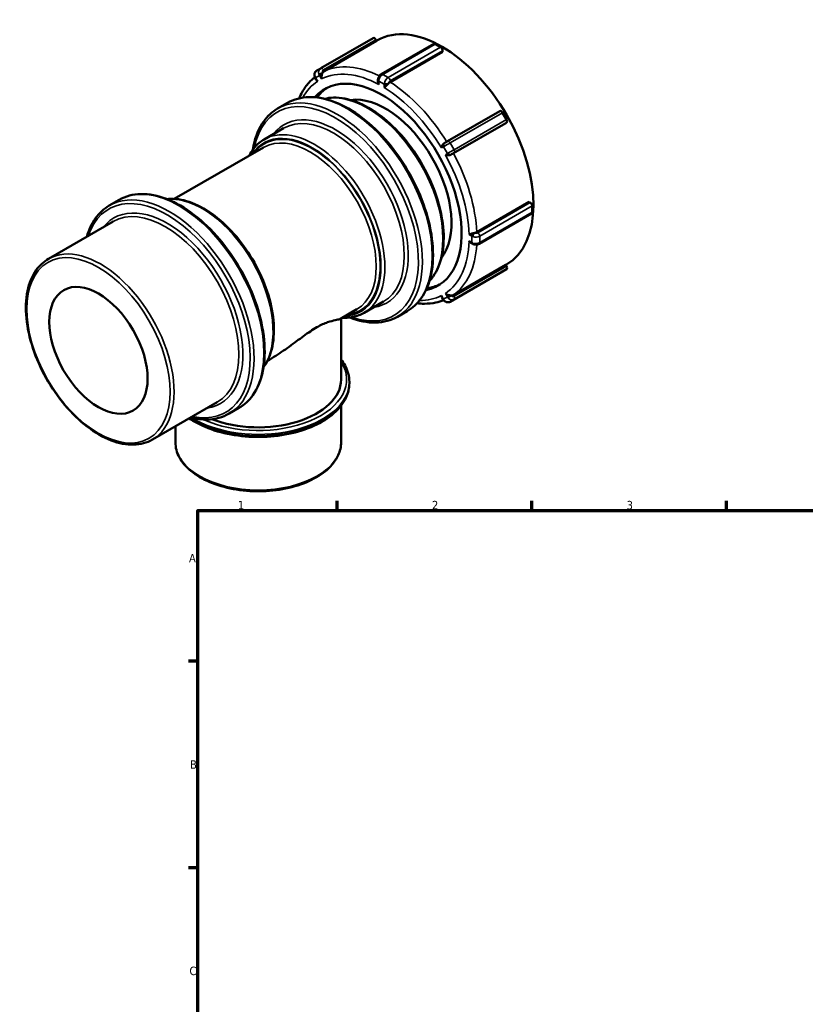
# Model space of a CAD drawing. Header units: millimetres. Extents: x -44 to 908, y 0 to 793.
# Tile 2 of 5: x -44 to 239, y 396 to 751. Entities that reach past the tile are written whole.
import ezdxf

# ---------------------------------------------------------------- set-up
doc = ezdxf.new("R2010")
doc.units = ezdxf.units.MM
for name, color, linetype, lineweight in [('Border (ANSI)', 7, 'Continuous', 70), ('Visible (ANSI)', 7, 'Continuous', 50), ('Visible Narrow (ANSI)', 7, 'Continuous', 35)]:
    doc.layers.add(name, color=color, linetype=linetype, lineweight=lineweight)
doc.styles.add('Note Text (ANSI)', font='tahoma.ttf')

# ---------------------------------------------------------------- blocks, each defined once
blk = doc.blocks.new('Borders Default Border')
at = {"layer": 'Border (ANSI)'}
for p, q in [((70.08, 574), (70.08, 577.45)), ((140.17, 574), (140.17, 577.45)), ((210.25, 574), (210.25, 577.45)), ((20, 519.75), (16.55, 519.75)), ((20, 445.5), (16.55, 445.5))]:
    blk.add_line(p, q, dxfattribs=at)
at = {"layer": 'Border (ANSI)', "flags": 128}
blk.add_lwpolyline([(20, 20), (20, 574), (821, 574), (821, 20), (20, 20)], dxfattribs=at)
at = {"layer": 'Border (ANSI)', "char_height": 3.05, "attachment_point": 7, "style": 'Note Text (ANSI)'}
for s, insert in [('1', (34.35, 574.4)), ('2', (104.2, 574.4)), ('3', (174.26, 574.34)), ('A', (16.78, 555.35)), ('B', (17.15, 481.1)), ('C', (16.95, 406.8))]:
    blk.add_mtext(s, dxfattribs=dict(at, insert=insert))

msp = doc.modelspace()

# ---------------------------------------------------------------- linework, layer by layer
at = {"layer": 'Visible (ANSI)'}
for p, q in [((64.176, 733.057), (83.056, 743.929)), ((84.306, 742.918), (65.426, 732.046)), ((84.306, 742.918), (84.055, 743.352)), ((84.277, 742.967), (84.569, 743.136)), ((85.986, 730.942), (104.866, 741.814)), ((107.345, 740.625), (105.365, 741.765)), ((108.052, 738.99), (89.172, 728.118)), ((108.052, 738.99), (108.052, 739.4)), ((64.171, 733.054), (62.771, 732.241)), ((62.202, 729.604), (62.524, 729.046)), ((84.778, 728.851), (84.778, 728.486)), ((48.663, 718.582), (52.199, 720.618)), ((109.776, 706.797), (128.656, 717.67)), ((131.055, 714.668), (129.655, 717.093)), ((130.804, 713.366), (111.924, 702.494)), ((130.804, 713.366), (131.055, 713.512)), ((43.859, 707.507), (50.842, 711.528)), ((108.711, 706.183), (108.712, 706.183)), ((11.465, 686.082), (43.643, 704.613)), ((-11.9, 683.705), (-8.365, 685.741)), ((120.354, 674.109), (139.234, 684.981)), ((139.589, 684.777), (139.234, 684.981)), ((121.208, 669.931), (140.088, 680.804)), ((140.296, 681.263), (140.296, 683.552)), ((-33.805, 664.514), (-10.47, 677.951)), ((118.481, 670.112), (118.796, 669.931)), ((111.924, 651.509), (130.804, 662.381)), ((131.055, 661.946), (130.804, 662.381)), ((130.837, 662.323), (131.039, 662.44)), ((110.774, 649.105), (129.654, 659.977)), ((129.655, 659.977), (131.055, 660.79)), ((79.79, 645.113), (86.772, 649.134)), ((107.879, 650.489), (108.202, 649.93)), ((71.245, 642.962), (77.178, 646.378)), ((91.78, 643.709), (95.315, 645.745)), ((71.514, 621.068), (71.514, 643.117)), ((45, 627.848), (45.705, 628.254)), ((74.495, 619.76), (74.495, 620.25)), ((3.623, 599.52), (26.957, 612.958)), ((31.216, 608.832), (34.751, 610.868)), ((71.514, 598.504), (71.514, 611.672)), ((11.9, 598.504), (11.9, 604.287))]:
    msp.add_line(p, q, dxfattribs=at)
for centre, major_axis, ratio, start_param, end_param in [((107.804, 702.788), (-23.235, 40.348), 0.5780931, 3.1415927, 6.2831853), ((83.555, 743.062), (-0.499, 0.867), 0.5780931, 4.7143227, 6.2831853), ((105.365, 740.948), (-0.499, 0.867), 0.5780931, 5.4997209, 6.2831853), ((107.345, 739.808), (-0.499, 0.867), 0.5780931, 3.9289245, 5.4997209), ((86.061, 690.266), (-20.361, 35.357), 0.5780931, 2.9456898, 6.4790882), ((87.51, 691.101), (-20.361, 35.357), 0.5780931, 0.0354676, 0.2430998), ((87.51, 691.101), (-16.767, 29.117), 0.5780931, 3.367783, 6.056995), ((129.155, 716.803), (-0.499, 0.867), 0.5780931, 4.7143227, 6.2831853), ((130.555, 714.378), (0.499, -0.867), 0.5780931, 0.0019337, 1.57273), ((139.589, 683.959), (-0.499, 0.867), 0.5780931, 3.9289245, 5.4997209), ((139.589, 681.67), (0.499, -0.867), 0.5780931, 0, 0.7873319), ((130.555, 661.656), (0.499, -0.867), 0.5780931, 0.0019337, 1.57273), ((87.51, 691.101), (20.361, -35.357), 0.5780931, 6.0400855, 6.2477177), ((41.707, 621.068), (29.807, 0), 0.5758617, 4.1187376, 6.2831853)]:
    msp.add_ellipse(centre, major_axis=major_axis, ratio=ratio, start_param=start_param, end_param=end_param, dxfattribs=at)
msp.add_ellipse((-15.798, 631.61), major_axis=(12.476, -21.665), ratio=0.5780931, dxfattribs=at)
for points, knots in [([(56.391, 722.267), (56.729, 723.048), (57.103, 723.799), (58.214, 725.748), (59.02, 726.882), (60.583, 728.638), (61.292, 729.316), (62.049, 729.927)], [5.093445, 5.093445, 5.093445, 5.093445, 5.17291689, 5.17291689, 5.30956425, 5.30956425, 5.40886899, 5.40886899, 5.40886899, 5.40886899]), ([(62.771, 732.241), (62.616, 732.151), (62.476, 732.036), (62.241, 731.771), (62.146, 731.622), (62.004, 731.309), (61.957, 731.146), (61.906, 730.817), (61.903, 730.652), (61.932, 730.329), (61.966, 730.171), (62.016, 730.019)], [1.5735257, 1.5735257, 1.5735257, 1.5735257, 1.8371403, 1.8371403, 2.1007548, 2.1007548, 2.3643694, 2.3643694, 2.6279839, 2.6279839, 2.8915985, 2.8915985, 2.8915985, 2.8915985]), ([(62.016, 730.019), (62.026, 729.99), (62.036, 729.961), (62.057, 729.904), (62.068, 729.876), (62.092, 729.82), (62.104, 729.793), (62.13, 729.738), (62.144, 729.711), (62.172, 729.657), (62.187, 729.631), (62.202, 729.604)], [2.89159847, 2.89159847, 2.89159847, 2.89159847, 2.94159731, 2.94159731, 2.99159614, 2.99159614, 3.04159498, 3.04159498, 3.09159382, 3.09159382, 3.14159265, 3.14159265, 3.14159265, 3.14159265]), ([(64.171, 733.054), (64.171, 733.054), (64.172, 733.054), (64.172, 733.055), (64.173, 733.055), (64.173, 733.055), (64.174, 733.055), (64.174, 733.056), (64.175, 733.056), (64.175, 733.056), (64.175, 733.057), (64.176, 733.057)], [4.709659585, 4.709659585, 4.709659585, 4.709659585, 4.710205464, 4.710205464, 4.7107513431, 4.7107513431, 4.7112972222, 4.7112972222, 4.7118431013, 4.7118431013, 4.7123889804, 4.7123889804, 4.7123889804, 4.7123889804]), ([(64.712, 731.06), (64.658, 730.907), (64.611, 730.745), (64.522, 730.36), (64.489, 730.134), (64.459, 729.686), (64.464, 729.461), (64.491, 729.248), (64.491, 729.246), (64.492, 729.244)], [-0.19195335, -0.19195335, -0.19195335, -0.19195335, -0.14155639, -0.14155639, -0.07250287, -0.07250287, 0, 0, 0.00076324, 0.00076324, 0.00076324, 0.00076324]), ([(64.866, 731.434), (64.816, 731.332), (64.778, 731.237), (64.736, 731.125), (64.724, 731.093), (64.712, 731.06)], [0.152217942, 0.152217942, 0.152217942, 0.152217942, 0.168164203, 0.168164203, 0.174710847, 0.174710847, 0.174710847, 0.174710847]), ([(65.426, 732.046), (65.251, 731.945), (65.075, 731.777), (64.928, 731.551), (64.895, 731.494), (64.866, 731.434)], [0, 0, 0, 0, 0.074015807, 0.074015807, 0.095743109, 0.095743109, 0.095743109, 0.095743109]), ([(85.986, 730.942), (85.857, 730.868), (85.742, 730.782), (85.53, 730.594), (85.434, 730.492), (85.26, 730.274), (85.182, 730.159), (85.044, 729.918), (84.984, 729.792), (84.885, 729.532), (84.846, 729.397), (84.818, 729.258)], [1.5707963, 1.5707963, 1.5707963, 1.5707963, 1.8349568, 1.8349568, 2.0991172, 2.0991172, 2.3632776, 2.3632776, 2.627438, 2.627438, 2.8915985, 2.8915985, 2.8915985, 2.8915985]), ([(63.092, 728.431), (63.09, 728.432), (63.088, 728.434), (62.918, 728.564), (62.77, 728.706), (62.604, 728.918), (62.562, 728.981), (62.524, 729.046)], [-0.80107277, -0.80107277, -0.80107277, -0.80107277, -0.80030896, -0.80030896, -0.72775171, -0.72775171, -0.69875189, -0.69875189, -0.69875189, -0.69875189]), ([(84.818, 729.258), (84.813, 729.232), (84.809, 729.205), (84.8, 729.152), (84.796, 729.125), (84.79, 729.071), (84.787, 729.044), (84.782, 728.99), (84.781, 728.962), (84.778, 728.907), (84.778, 728.879), (84.778, 728.851)], [2.89159847, 2.89159847, 2.89159847, 2.89159847, 2.94159731, 2.94159731, 2.99159614, 2.99159614, 3.04159498, 3.04159498, 3.09159382, 3.09159382, 3.14159265, 3.14159265, 3.14159265, 3.14159265]), ([(85.071, 727.248), (85.07, 727.251), (85.069, 727.253), (84.968, 727.473), (84.889, 727.705), (84.8, 728.12), (84.778, 728.304), (84.778, 728.486)], [-0.80107277, -0.80107277, -0.80107277, -0.80107277, -0.80030896, -0.80030896, -0.72775171, -0.72775171, -0.67263246, -0.67263246, -0.67263246, -0.67263246]), ([(88.198, 727.194), (88.083, 727.075), (87.965, 726.962), (87.696, 726.711), (87.547, 726.578), (87.277, 726.329), (87.154, 726.214), (87.053, 726.11), (87.052, 726.109), (87.051, 726.108)], [-0.19195335, -0.19195335, -0.19195335, -0.19195335, -0.14155639, -0.14155639, -0.07250287, -0.07250287, 0, 0, 0.00076324, 0.00076324, 0.00076324, 0.00076324]), ([(88.487, 727.518), (88.405, 727.42), (88.333, 727.337), (88.248, 727.245), (88.223, 727.219), (88.198, 727.194)], [0.152217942, 0.152217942, 0.152217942, 0.152217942, 0.168164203, 0.168164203, 0.174710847, 0.174710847, 0.174710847, 0.174710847]), ([(89.172, 728.118), (88.997, 728.017), (88.792, 727.852), (88.584, 727.632), (88.535, 727.577), (88.487, 727.518)], [0, 0, 0, 0, 0.074015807, 0.074015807, 0.095743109, 0.095743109, 0.095743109, 0.095743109]), ([(52.199, 720.618), (54.508, 721.948), (57.171, 722.656), (62.963, 722.785), (66.104, 722.172), (72.575, 719.67), (75.91, 717.748), (82.39, 712.8), (85.534, 709.771), (91.313, 702.924), (93.948, 699.108), (98.449, 691.072), (100.316, 686.853), (103.095, 678.426), (104.007, 674.219), (104.772, 666.23), (104.625, 662.449), (103.256, 655.705), (102.037, 652.738), (98.948, 648.419), (97.259, 646.864), (95.315, 645.745)], [5.4997209, 5.4997209, 5.4997209, 5.4997209, 5.8057769, 5.8057769, 6.1210064, 6.1210064, 6.4441517, 6.4441517, 6.767961, 6.767961, 7.0911149, 7.0911149, 7.4140148, 7.4140148, 7.7372395, 7.7372395, 8.0611125, 8.0611125, 8.3838012, 8.3838012, 8.6413135, 8.6413135, 8.6413135, 8.6413135]), ([(65.569, 722.101), (66.603, 722.346), (67.681, 722.481), (71.405, 722.573), (74.196, 722.035), (79.95, 719.826), (82.917, 718.123), (88.685, 713.732), (91.483, 711.043), (96.626, 704.961), (98.97, 701.571), (102.976, 694.43), (104.637, 690.681), (107.112, 683.189), (107.924, 679.447), (108.607, 672.337), (108.476, 668.97), (107.255, 662.961), (106.167, 660.314), (104.222, 657.598), (103.78, 657.062), (103.309, 656.564)], [5.6706271, 5.6706271, 5.6706271, 5.6706271, 5.8041427, 5.8041427, 6.1186809, 6.1186809, 6.442179, 6.442179, 6.766473, 6.766473, 7.0900307, 7.0900307, 7.4132998, 7.4132998, 7.7369329, 7.7369329, 8.0612932, 8.0612932, 8.3842956, 8.3842956, 8.4704073, 8.4704073, 8.4704073, 8.4704073]), ([(39.785, 703.829), (39.86, 704.312), (39.944, 704.788), (40.723, 708.621), (41.941, 711.588), (45.03, 715.907), (46.72, 717.462), (48.663, 718.582)], [4.87464073, 4.87464073, 4.87464073, 4.87464073, 4.91951982, 4.91951982, 5.24220853, 5.24220853, 5.49972085, 5.49972085, 5.49972085, 5.49972085]), ([(38.415, 701.602), (39.35, 703.435), (40.564, 704.998), (42.596, 706.703), (43.211, 707.134), (43.859, 707.507)], [5.1401485, 5.1401485, 5.1401485, 5.1401485, 5.39756716, 5.39756716, 5.49972085, 5.49972085, 5.49972085, 5.49972085]), ([(107.63, 704.402), (107.63, 704.404), (107.63, 704.406), (107.658, 704.587), (107.707, 704.781), (107.849, 705.164), (107.941, 705.357), (108.146, 705.675), (108.248, 705.805), (108.366, 705.921)], [-0.80107277, -0.80107277, -0.80107277, -0.80107277, -0.80030896, -0.80030896, -0.72775171, -0.72775171, -0.6586464, -0.6586464, -0.60821164, -0.60821164, -0.60821164, -0.60821164]), ([(108.366, 705.921), (108.447, 706.002), (108.538, 706.073), (108.66, 706.152), (108.685, 706.168), (108.711, 706.183)], [0.994438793, 0.994438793, 0.994438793, 0.994438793, 1.064124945, 1.064124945, 1.082120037, 1.082120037, 1.082120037, 1.082120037]), ([(108.712, 706.183), (108.784, 706.225), (108.867, 706.273), (109.041, 706.373), (109.133, 706.427), (109.318, 706.533), (109.412, 706.588), (109.59, 706.69), (109.676, 706.74), (109.761, 706.789), (109.768, 706.793), (109.776, 706.797)], [0, 0, 0, 0, 0.03266107, 0.03266107, 0.0646691, 0.0646691, 0.09664154, 0.09664154, 0.12860803, 0.12860803, 0.13174977, 0.13174977, 0.13174977, 0.13174977]), ([(110.712, 701.857), (110.553, 701.813), (110.389, 701.79), (110.011, 701.771), (109.799, 701.787), (109.396, 701.856), (109.204, 701.91), (109.033, 701.976), (109.031, 701.976), (109.03, 701.977)], [-0.19195335, -0.19195335, -0.19195335, -0.19195335, -0.14155639, -0.14155639, -0.07250287, -0.07250287, 0, 0, 0.00076324, 0.00076324, 0.00076324, 0.00076324]), ([(111.113, 702.027), (111, 701.962), (110.899, 701.919), (110.781, 701.878), (110.747, 701.867), (110.712, 701.857)], [0.152217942, 0.152217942, 0.152217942, 0.152217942, 0.168164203, 0.168164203, 0.174710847, 0.174710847, 0.174710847, 0.174710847]), ([(111.924, 702.494), (111.749, 702.394), (111.515, 702.259), (111.246, 702.103), (111.18, 702.066), (111.113, 702.027)], [0, 0, 0, 0, 0.074015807, 0.074015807, 0.095743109, 0.095743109, 0.095743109, 0.095743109]), ([(-8.365, 685.741), (-6.055, 687.071), (-3.393, 687.78), (2.399, 687.908), (5.54, 687.296), (12.012, 684.793), (15.346, 682.872), (21.826, 677.923), (24.971, 674.894), (30.75, 668.047), (33.384, 664.232), (37.885, 656.195), (39.752, 651.976), (42.531, 643.549), (43.443, 639.343), (44.209, 631.353), (44.061, 627.572), (42.692, 620.829), (41.473, 617.862), (38.385, 613.543), (36.695, 611.988), (34.751, 610.868)], [5.4997209, 5.4997209, 5.4997209, 5.4997209, 5.8057769, 5.8057769, 6.1210064, 6.1210064, 6.4441517, 6.4441517, 6.767961, 6.767961, 7.0911149, 7.0911149, 7.4140148, 7.4140148, 7.7372395, 7.7372395, 8.0611125, 8.0611125, 8.3838012, 8.3838012, 8.6413135, 8.6413135, 8.6413135, 8.6413135]), ([(-20.022, 672.451), (-19.307, 674.969), (-18.261, 677.218), (-15.533, 681.031), (-13.844, 682.586), (-11.9, 683.705)], [4.98746187, 4.98746187, 4.98746187, 4.98746187, 5.24220853, 5.24220853, 5.49972085, 5.49972085, 5.49972085, 5.49972085]), ([(8.851, 686.015), (9.274, 686.062), (9.702, 686.09), (12.588, 686.166), (15.203, 685.665), (20.599, 683.602), (23.383, 682.008), (28.794, 677.897), (31.419, 675.377), (36.244, 669.678), (38.443, 666.501), (42.2, 659.808), (43.759, 656.293), (46.081, 649.269), (46.844, 645.76), (47.486, 639.09), (47.363, 635.929), (46.216, 630.287), (45.194, 627.801), (43.709, 625.73), (43.67, 625.675), (43.63, 625.621)], [5.7476423, 5.7476423, 5.7476423, 5.7476423, 5.8031732, 5.8031732, 6.1172877, 6.1172877, 6.4409926, 6.4409926, 6.7655782, 6.7655782, 7.0893793, 7.0893793, 7.4128705, 7.4128705, 7.7367494, 7.7367494, 8.0614024, 8.0614024, 8.3845904, 8.3845904, 8.393392, 8.393392, 8.393392, 8.393392]), ([(117.554, 673.275), (117.555, 673.276), (117.557, 673.276), (117.697, 673.313), (117.858, 673.362), (118.208, 673.473), (118.397, 673.535), (118.749, 673.643), (118.906, 673.689), (119.066, 673.729)], [-0.80107277, -0.80107277, -0.80107277, -0.80107277, -0.80030896, -0.80030896, -0.72775171, -0.72775171, -0.6586464, -0.6586464, -0.60821164, -0.60821164, -0.60821164, -0.60821164]), ([(119.066, 673.729), (119.177, 673.757), (119.29, 673.781), (119.432, 673.807), (119.462, 673.812), (119.492, 673.817)], [0.994438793, 0.994438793, 0.994438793, 0.994438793, 1.064124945, 1.064124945, 1.082696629, 1.082696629, 1.082696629, 1.082696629]), ([(119.492, 673.817), (119.566, 673.829), (119.638, 673.844), (119.933, 673.914), (120.18, 674.009), (120.354, 674.109)], [-0.095743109, -0.095743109, -0.095743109, -0.095743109, -0.074015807, -0.074015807, 0, 0, 0, 0]), ([(118.481, 670.112), (118.323, 670.204), (118.174, 670.315), (117.858, 670.6), (117.697, 670.785), (117.557, 670.982), (117.555, 670.984), (117.554, 670.986)], [-0.12787305, -0.12787305, -0.12787305, -0.12787305, -0.07250287, -0.07250287, 0, 0, 0.00076324, 0.00076324, 0.00076324, 0.00076324]), ([(118.796, 669.931), (118.82, 669.917), (118.844, 669.904), (118.893, 669.879), (118.918, 669.866), (118.968, 669.843), (118.992, 669.832), (119.042, 669.811), (119.067, 669.801), (119.118, 669.781), (119.143, 669.772), (119.168, 669.764)], [3.14159265, 3.14159265, 3.14159265, 3.14159265, 3.19159149, 3.19159149, 3.24159033, 3.24159033, 3.29158916, 3.29158916, 3.341588, 3.341588, 3.39158684, 3.39158684, 3.39158684, 3.39158684]), ([(119.168, 669.764), (119.302, 669.718), (119.438, 669.685), (119.713, 669.641), (119.852, 669.63), (120.129, 669.629), (120.268, 669.639), (120.543, 669.68), (120.68, 669.712), (120.948, 669.801), (121.08, 669.858), (121.208, 669.931)], [3.3915868, 3.3915868, 3.3915868, 3.3915868, 3.6557473, 3.6557473, 3.9199077, 3.9199077, 4.1840681, 4.1840681, 4.4482286, 4.4482286, 4.712389, 4.712389, 4.712389, 4.712389]), ([(3.623, 599.52), (1.617, 598.365), (-0.692, 597.748), (-5.715, 597.621), (-8.44, 598.145), (-14.06, 600.299), (-16.959, 601.962), (-22.592, 606.248), (-25.326, 608.874), (-30.349, 614.812), (-32.639, 618.122), (-36.551, 625.094), (-38.174, 628.756), (-40.592, 636.073), (-41.386, 639.727), (-42.053, 646.672), (-41.925, 649.962), (-40.732, 655.833), (-39.669, 658.42), (-36.972, 662.183), (-35.499, 663.538), (-33.805, 664.514)], [2.3581282, 2.3581282, 2.3581282, 2.3581282, 2.6622001, 2.6622001, 2.9765865, 2.9765865, 3.3001595, 3.3001595, 3.6245583, 3.6245583, 3.9482036, 3.9482036, 4.2715526, 4.2715526, 4.5952742, 4.5952742, 4.9197398, 4.9197398, 5.2428092, 5.2428092, 5.4997209, 5.4997209, 5.4997209, 5.4997209]), ([(109.03, 652.102), (109.031, 652.1), (109.033, 652.099), (109.204, 651.969), (109.396, 651.853), (109.799, 651.655), (110.011, 651.571), (110.389, 651.455), (110.553, 651.415), (110.712, 651.386)], [-0.80107277, -0.80107277, -0.80107277, -0.80107277, -0.80030896, -0.80030896, -0.72775171, -0.72775171, -0.6586464, -0.6586464, -0.60821164, -0.60821164, -0.60821164, -0.60821164]), ([(108.41, 649.63), (107.507, 649.277), (106.569, 648.999), (104.273, 648.516), (102.891, 648.379), (100.609, 648.384), (99.732, 648.438), (98.846, 648.543)], [2.44536013, 2.44536013, 2.44536013, 2.44536013, 2.54441185, 2.54441185, 2.68105454, 2.68105454, 2.76440405, 2.76440405, 2.76440405, 2.76440405]), ([(107.879, 650.489), (107.842, 650.554), (107.809, 650.622), (107.707, 650.873), (107.658, 651.072), (107.63, 651.285), (107.63, 651.287), (107.63, 651.289)], [-0.10148095, -0.10148095, -0.10148095, -0.10148095, -0.07250287, -0.07250287, 0, 0, 0.00076324, 0.00076324, 0.00076324, 0.00076324]), ([(108.202, 649.93), (108.217, 649.904), (108.233, 649.878), (108.265, 649.827), (108.282, 649.802), (108.316, 649.752), (108.334, 649.727), (108.37, 649.679), (108.389, 649.655), (108.428, 649.608), (108.447, 649.585), (108.468, 649.563)], [3.14159265, 3.14159265, 3.14159265, 3.14159265, 3.19159149, 3.19159149, 3.24159033, 3.24159033, 3.29158916, 3.29158916, 3.341588, 3.341588, 3.39158684, 3.39158684, 3.39158684, 3.39158684]), ([(108.468, 649.563), (108.574, 649.443), (108.695, 649.334), (108.96, 649.147), (109.105, 649.067), (109.416, 648.947), (109.581, 648.906), (109.923, 648.872), (110.1, 648.88), (110.448, 648.951), (110.618, 649.015), (110.774, 649.105)], [3.3915868, 3.3915868, 3.3915868, 3.3915868, 3.6557473, 3.6557473, 3.9199077, 3.9199077, 4.1840681, 4.1840681, 4.4482286, 4.4482286, 4.712389, 4.712389, 4.712389, 4.712389]), ([(110.712, 651.386), (110.823, 651.365), (110.93, 651.349), (111.06, 651.336), (111.087, 651.333), (111.113, 651.331)], [0.994438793, 0.994438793, 0.994438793, 0.994438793, 1.064124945, 1.064124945, 1.082696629, 1.082696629, 1.082696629, 1.082696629]), ([(111.113, 651.331), (111.18, 651.326), (111.246, 651.326), (111.515, 651.34), (111.749, 651.408), (111.924, 651.509)], [-0.095743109, -0.095743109, -0.095743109, -0.095743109, -0.074015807, -0.074015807, 0, 0, 0, 0]), ([(79.79, 645.113), (79.173, 644.757), (78.526, 644.454), (77.181, 643.955), (76.483, 643.76), (75.046, 643.477), (74.307, 643.39), (73.025, 643.335), (72.491, 643.338), (71.95, 643.368)], [2.3581282, 2.3581282, 2.3581282, 2.3581282, 2.45539207, 2.45539207, 2.55265595, 2.55265595, 2.64991982, 2.64991982, 2.71770055, 2.71770055, 2.71770055, 2.71770055]), ([(71.245, 642.962), (71.171, 642.92), (71.083, 642.879), (70.619, 642.709), (70.077, 642.599), (68.637, 642.285), (67.742, 642.08), (65.573, 641.332), (64.299, 640.781), (62.784, 639.909), (61.27, 639.037), (59.675, 637.936), (56.356, 635.523), (54.629, 634.218), (51.053, 631.644), (49.206, 630.378), (46.793, 628.892), (46.249, 628.568), (45.704, 628.254)], [-2.1138164, -2.1138164, -2.1138164, -2.1138164, -1.9277269, -1.9277269, -1.2851513, -1.2851513, -0.6425756, -0.6425756, 0, 0, 0, 0.6425756, 0.6425756, 1.2851513, 1.2851513, 1.9277269, 1.9277269, 2.1138164, 2.1138164, 2.1138164, 2.1138164]), ([(91.78, 643.709), (89.47, 642.379), (86.808, 641.67), (81.016, 641.542), (77.875, 642.154), (74.641, 643.405), (74.602, 643.42), (74.564, 643.435)], [2.3581282, 2.3581282, 2.3581282, 2.3581282, 2.66418428, 2.66418428, 2.97941376, 2.97941376, 2.98320832, 2.98320832, 2.98320832, 2.98320832]), ([(74.495, 620.25), (74.495, 622.266), (73.959, 624.278), (72.537, 626.91), (72.06, 627.635), (71.514, 628.338)], [5.49778714, 5.49778714, 5.49778714, 5.49778714, 5.79953773, 5.79953773, 5.91838467, 5.91838467, 5.91838467, 5.91838467]), ([(16.843, 607.133), (18.535, 605.978), (20.456, 604.947), (25.407, 602.861), (28.589, 601.934), (35.278, 600.715), (38.784, 600.422), (45.774, 600.493), (49.257, 600.857), (55.859, 602.209), (58.977, 603.197), (64.541, 605.714), (66.985, 607.243), (70.926, 610.709), (72.43, 612.645), (74.11, 616.338), (74.495, 618.048), (74.495, 619.76)], [3.056787, 3.056787, 3.056787, 3.056787, 3.2954549, 3.2954549, 3.6205259, 3.6205259, 3.9447155, 3.9447155, 4.2685566, 4.2685566, 4.5928275, 4.5928275, 4.9179704, 4.9179704, 5.2415199, 5.2415199, 5.4977871, 5.4977871, 5.4977871, 5.4977871]), ([(31.216, 608.832), (28.906, 607.502), (26.244, 606.794), (21.468, 606.688), (19.459, 606.934), (17.405, 607.457)], [2.3581282, 2.3581282, 2.3581282, 2.3581282, 2.66418428, 2.66418428, 2.87038718, 2.87038718, 2.87038718, 2.87038718]), ([(11.9, 598.504), (11.9, 596.671), (12.385, 594.842), (14.267, 591.34), (15.696, 589.673), (19.386, 586.651), (21.676, 585.308), (26.856, 583.116), (29.748, 582.27), (35.828, 581.156), (39.015, 580.887), (45.369, 580.947), (48.536, 581.276), (54.541, 582.503), (57.378, 583.4), (62.443, 585.69), (64.669, 587.083), (68.261, 590.242), (69.632, 592.01), (71.163, 595.381), (71.514, 596.941), (71.514, 598.504)], [2.3561945, 2.3561945, 2.3561945, 2.3561945, 2.6562666, 2.6562666, 2.9689055, 2.9689055, 3.2933444, 3.2933444, 3.6189341, 3.6189341, 3.9435559, 3.9435559, 4.2677903, 4.2677903, 4.5924958, 4.5924958, 4.9181573, 4.9181573, 5.2420306, 5.2420306, 5.4977871, 5.4977871, 5.4977871, 5.4977871])]:
    msp.add_open_spline(points, degree=3, knots=knots, dxfattribs=at)
at = {"layer": 'Visible Narrow (ANSI)'}
for p, q in [((65.175, 732.48), (84.055, 743.352)), ((86.485, 730.893), (105.365, 741.765)), ((107.345, 740.625), (88.465, 729.753)), ((89.172, 728.528), (108.052, 739.4)), ((62.361, 729.697), (63.761, 730.51)), ((63.092, 728.431), (62.361, 729.697)), ((63.761, 730.51), (64.492, 729.244)), ((88.465, 729.753), (86.485, 730.893)), ((85.071, 727.248), (85.071, 728.444)), ((85.071, 728.444), (87.051, 727.303)), ((87.051, 727.303), (87.051, 726.108)), ((110.775, 706.221), (129.655, 717.093)), ((131.055, 714.668), (112.175, 703.796)), ((112.175, 702.64), (131.055, 713.512)), ((112.175, 703.796), (110.775, 706.221)), ((107.63, 704.402), (108.361, 704.826)), ((108.361, 704.826), (109.761, 702.401)), ((109.761, 702.401), (109.03, 701.977)), ((139.589, 684.777), (120.709, 673.905)), ((121.416, 672.68), (140.296, 683.552)), ((140.296, 681.263), (121.416, 670.391)), ((117.554, 673.275), (118.588, 672.68)), ((118.588, 670.391), (117.554, 670.986)), ((118.588, 672.68), (118.588, 670.391)), ((121.416, 670.391), (121.416, 672.68)), ((129.655, 659.977), (110.775, 649.105)), ((131.055, 661.946), (112.175, 651.074)), ((112.175, 649.918), (131.055, 660.79)), ((109.03, 652.102), (109.761, 650.835)), ((108.361, 650.023), (107.63, 651.289)), ((109.761, 650.835), (108.361, 650.023)), ((110.775, 649.105), (112.175, 649.918))]:
    msp.add_line(p, q, dxfattribs=at)
for centre, major_axis, ratio, start_param, end_param in [((64.675, 732.19), (-0.499, 0.867), 0.5780931, 4.7143227, 6.2831853), ((87.475, 691.081), (-23.235, 40.348), 0.5780931, 5.5659467, 6.2335498), ((63.775, 730.512), (-1.004, 1.73), 0.8159693, 0, 1.3180727), ((62.966, 730.331), (-0.95, -0.313), 0.1445481, 5.6819363, 6.2831853), ((63.775, 730.512), (-1.004, 1.73), 0.8159693, 1.3180727, 1.5680669), ((63.068, 730.104), (-0.866, -0.5), 0.0015778, 5.6667946, 6.2831853), ((65.175, 731.324), (-1.004, 1.73), 0.8159693, 0, 1.3180727), ((64.366, 731.144), (0.95, 0.313), 0.1445481, 0.9695473, 2.5403436), ((65.175, 731.324), (1.004, -1.73), 0.8159693, 4.4596654, 4.7096596), ((64.468, 730.917), (0.866, 0.5), 0.0015778, 1.2834083, 2.525202), ((86.061, 690.266), (-22.237, 38.615), 0.5780931, 5.5311443, 6.2536955), ((65.675, 731.614), (-0.502, 0.865), 0.8159693, 6.2804559, 7.6012581), ((86.485, 729.258), (0.998, 1.733), 0.5780931, 0.7834645, 2.1042666), ((86.485, 730.076), (-0.499, 0.867), 0.5780931, 5.4997209, 6.2831853), ((88.465, 728.118), (-0.998, -1.733), 0.5780931, 3.9250571, 5.2458593), ((88.465, 728.935), (-0.499, 0.867), 0.5780931, 3.9289245, 5.4997209), ((86.061, 690.266), (-22.237, 38.615), 0.5780931, 0.0333572, 0.3343615), ((85.778, 728.851), (-1, 0), 0.5758617, 0, 0.7853982), ((85.8, 729.066), (-0.981, 0.192), 0.4149411, 0, 0.8823047), ((86.485, 729.258), (0.998, 1.733), 0.5780931, 2.1042666, 2.3542608), ((88.465, 728.118), (-0.998, -1.733), 0.5780931, 5.2458593, 5.4958534), ((87.758, 727.711), (1, 0), 0.5758617, 3.9269908, 5.1687845), ((86.061, 690.266), (22.237, -38.615), 0.5780931, 1.6041535, 2.3267047), ((87.78, 727.926), (0.981, -0.192), 0.4149411, 4.0238974, 5.5946937), ((89.172, 727.711), (0.499, 0.867), 0.5780931, 0.7834645, 2.1042666), ((87.475, 691.081), (-23.235, 40.348), 0.5780931, 4.7659107, 5.4481516), ((69.514, 680.738), (-21.059, 36.57), 0.5780931, 2.5549543, 6.8698237), ((70.221, 681.145), (21.558, -37.436), 0.5780931, 0, 3.1415927), ((73.757, 683.181), (-21.558, 37.436), 0.5780931, 3.1415927, 6.2831853), ((81.005, 687.355), (-19.163, 33.277), 0.5780931, 3.3233025, 6.1014755), ((69.514, 680.738), (18.464, -32.064), 0.5780931, 6.0501632, 9.6578001), ((68.807, 680.331), (-17.965, 31.197), 0.5780931, 3.1415927, 6.2831853), ((61.825, 676.31), (17.965, -31.197), 0.5780931, 0, 3.1415927), ((61.117, 675.903), (-17.466, 30.33), 0.5780931, 2.8577985, 6.5669794), ((61.117, 675.903), (17.267, -29.984), 0.5780931, 6.0421789, 9.6657843), ((60.41, 675.495), (-16.767, 29.117), 0.5780931, 3.1415927, 6.2831853), ((109.068, 705.233), (-0.502, 0.865), 0.8159693, 0.3262732, 1.5680669), ((109.775, 705.641), (1.732, 1), 0.0015778, 2.2752078, 2.525202), ((109.213, 705.318), (-0.501, 0.865), 0.6475847, 0, 1.5687256), ((109.775, 705.641), (1.732, 1), 0.0015778, 0.9544057, 2.2752078), ((110.275, 705.931), (-0.499, 0.867), 0.5780931, 4.7143227, 6.2831853), ((86.061, 690.266), (22.237, -38.615), 0.5780931, 0.8187554, 1.5413066), ((111.175, 703.216), (-1.732, -1), 0.0015778, 5.4168004, 5.6667946), ((110.468, 702.809), (0.502, -0.865), 0.8159693, 4.7096596, 5.9514533), ((111.175, 703.216), (-1.732, -1), 0.0015778, 4.0959983, 5.4168004), ((110.613, 702.893), (0.501, -0.865), 0.6475847, 4.7103183, 6.2811146), ((111.675, 702.35), (0.866, 0.5), 0.0015778, 0.9544057, 2.2752078), ((87.475, 691.081), (-23.235, 40.348), 0.5780931, 3.9804938, 4.6627534), ((111.675, 703.506), (0.499, -0.867), 0.5780931, 0.0019337, 1.57273), ((13.193, 648.305), (-21.558, 37.436), 0.5780931, 3.1415927, 6.2831853), ((8.951, 645.862), (-21.059, 36.57), 0.5780931, 2.665136, 6.759642), ((9.658, 646.269), (21.558, -37.436), 0.5780931, 0, 3.1415927), ((8.244, 645.454), (-18.714, 32.497), 0.5780931, 3.1415927, 6.2831853), ((21.59, 653.14), (-17.965, 31.197), 0.5780931, 3.4063755, 6.0184024), ((8.951, 645.862), (19.213, -33.363), 0.5780931, 6.0547679, 9.6531954), ((119.295, 673.087), (-0.499, -0.867), 0.5780931, 4.2540597, 5.4958534), ((119.492, 672.999), (-0.323, -0.946), 0.4171032, 3.8278024, 5.3985987), ((120.002, 674.312), (-1, 0), 0.5758617, 1.0353923, 2.3561945), ((120.709, 673.087), (-0.499, 0.867), 0.5780931, 3.9289245, 5.4997209), ((-15.091, 632.017), (18.714, -32.497), 0.5780931, 0, 3.1415927), ((86.061, 690.266), (22.237, -38.615), 0.5780931, 0.0333572, 0.7559084), ((87.475, 691.081), (23.235, -40.348), 0.5780931, 0.053503, 0.7212266), ((120.002, 673.494), (2, 0), 0.5758617, 3.9269908, 4.176985), ((120.002, 671.205), (-2, 0), 0.5758617, 0.7853982, 1.0353923), ((119.295, 670.798), (-0.499, -0.867), 0.5780931, 5.4958534, 6.2831853), ((120.002, 673.494), (2, 0), 0.5758617, 4.176985, 5.4977871), ((120.002, 671.205), (-2, 0), 0.5758617, 1.0353923, 2.3561945), ((119.492, 670.71), (-0.323, -0.946), 0.4171032, 5.3985987, 6.2831853), ((120.709, 670.798), (0.499, -0.867), 0.5780931, 0, 0.7873319), ((86.061, 690.266), (22.237, -38.615), 0.5780931, 5.9488238, 6.2536955), ((109.068, 650.43), (-0.866, -0.5), 0.0015778, 5.6667946, 6.2831853), ((109.775, 650.837), (-1.004, 1.73), 0.8159693, 1.5680669, 1.8180611), ((109.213, 650.229), (-0.746, -0.666), 0.1414905, 0, 0.6018994), ((109.775, 650.837), (1.004, -1.73), 0.8159693, 4.9596538, 6.2804559), ((110.468, 651.243), (-0.866, -0.5), 0.0015778, 4.4250009, 5.6667946), ((111.175, 651.65), (1.004, -1.73), 0.8159693, 4.7096596, 4.9596538), ((110.613, 651.041), (-0.746, -0.666), 0.1414905, 0.6018994, 2.1726957), ((111.175, 651.65), (1.004, -1.73), 0.8159693, 4.9596538, 6.2804559), ((111.675, 651.94), (0.502, -0.865), 0.8159693, 4.9596538, 6.2804559), ((111.675, 650.784), (0.499, -0.867), 0.5780931, 0.0019337, 1.57273), ((41.707, 621.068), (31.788, 0), 0.5758617, 4.0393326, 6.6380609), ((41.707, 620.25), (32.788, 0), 0.5758617, 3.8916757, 6.2831853), ((41.707, 619.76), (32.788, 0), 0.5758617, 3.8635934, 6.2831853), ((41.707, 598.504), (29.807, 0), 0.5758617, 3.1415927, 6.2831853)]:
    msp.add_ellipse(centre, major_axis=major_axis, ratio=ratio, start_param=start_param, end_param=end_param, dxfattribs=at)
msp.add_ellipse((-15.798, 631.61), major_axis=(18.215, -31.63), ratio=0.5780931, dxfattribs=at)

# ---------------------------------------------------------------- block references
msp.add_blockref('Borders Default Border', (0, 0))

doc.saveas('drawing.dxf')
